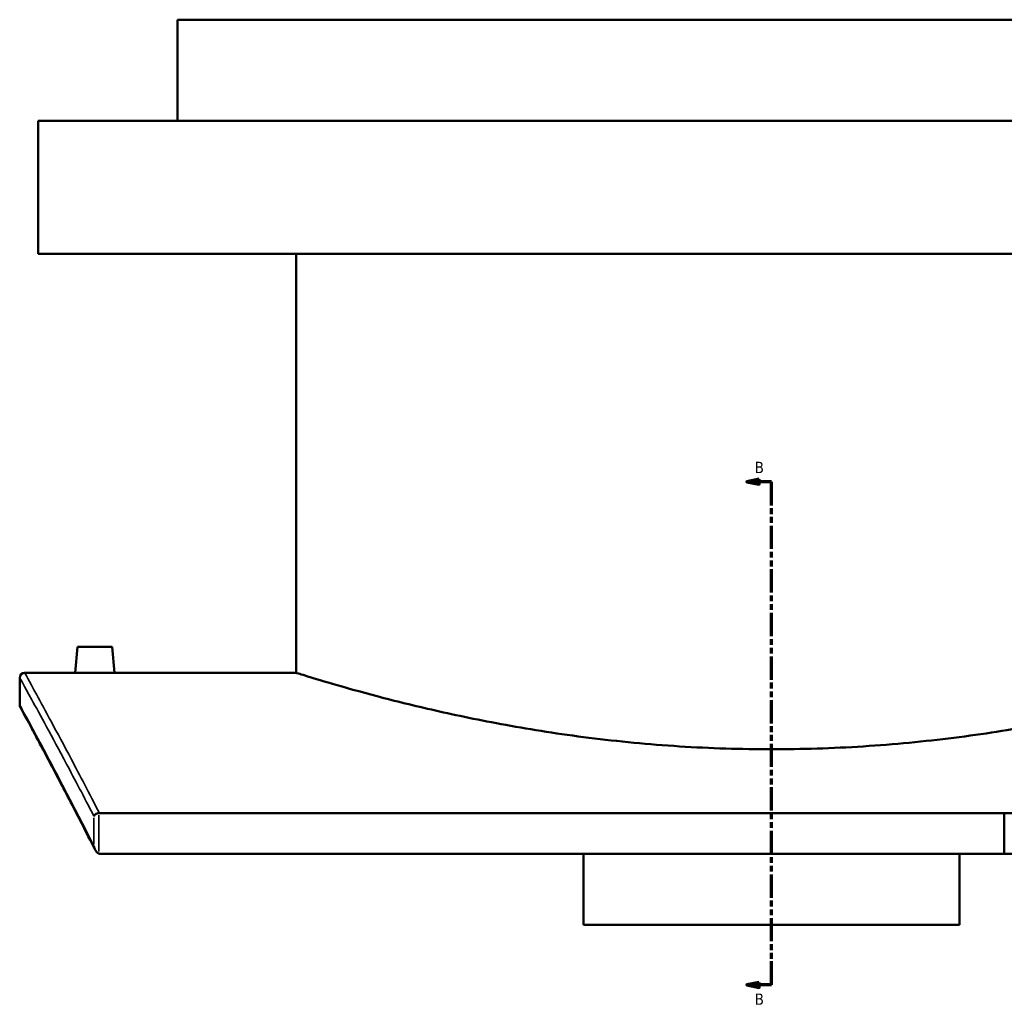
# Model space of a CAD drawing. Header units: millimetres. Extents: x -674 to 1238, y -406 to 964.
# Tile 2 of 13: x -674 to -275, y 76 to 474. Entities that reach past the tile are written whole.
import ezdxf

# ---------------------------------------------------------------- set-up
doc = ezdxf.new("R2010")
doc.units = ezdxf.units.MM
doc.linetypes.add('DOUBLE_DASH_CHAIN', pattern=[1.2403, 0.6614, -0.0827, 0.1654, -0.0827, 0.1654, -0.0827])
for name, color, linetype, lineweight in [('Section Line (ANSI)', 7, 'DOUBLE_DASH_CHAIN', 70), ('Visible (ANSI)', 7, 'Continuous', 50), ('Visible Narrow (ANSI)', 7, 'Continuous', 35)]:
    doc.layers.add(name, color=color, linetype=linetype, lineweight=lineweight)
doc.styles.add('Label Text (ANSI)', font='tahoma.ttf')

# ---------------------------------------------------------------- blocks, each defined once
blk = doc.blocks.new('2dTransSection0')
at = {"layer": 'Section Line (ANSI)', "linetype": 'Continuous'}
for p, q in [((-374.1, 287.44), (-379.1, 286.44)), ((-374.1, 286.44), (-379.1, 286.44)), ((-379.1, 286.44), (-374.1, 285.44)), ((-374.1, 285.44), (-374.1, 287.44)), ((-369.1, 286.44), (-374.1, 286.44)), ((-369.1, 276.85), (-369.1, 286.44)), ((-369.1, 82.28), (-369.1, 91.87)), ((-374.1, 83.28), (-379.1, 82.28)), ((-374.1, 82.28), (-379.1, 82.28)), ((-379.1, 82.28), (-374.1, 81.28)), ((-374.1, 81.28), (-374.1, 83.28)), ((-369.1, 82.28), (-374.1, 82.28))]:
    blk.add_line(p, q, dxfattribs=at)
at = {"layer": 'Section Line (ANSI)', "linetype": 'DOUBLE_DASH_CHAIN', "ltscale": 14.26161}
blk.add_line((-369.1, 82.28), (-369.1, 286.44), dxfattribs=at)
at = {"layer": 'Section Line (ANSI)', "linetype": 'Continuous', "flags": 128}
for points in [[(-374.1, 287.44), (-379.1, 286.44), (-374.1, 285.44), (-374.1, 287.44)], [(-374.1, 83.28), (-379.1, 82.28), (-374.1, 81.28), (-374.1, 83.28)]]:
    blk.add_lwpolyline(points, dxfattribs=at)
at = {"layer": 'Section Line (ANSI)'}
for points in [[(-374.1, 287.44), (-379.1, 286.44), (-374.1, 285.44), (-374.1, 287.44)], [(-374.1, 83.28), (-379.1, 82.28), (-374.1, 81.28), (-374.1, 83.28)]]:
    blk.add_solid(points, dxfattribs=at)
at = {"layer": 'Section Line (ANSI)', "char_height": 4.57, "attachment_point": 7, "style": 'Label Text (ANSI)'}
for insert in [(-375.85, 289.94), (-375.85, 74.21)]:
    blk.add_mtext('B', dxfattribs=dict(at, insert=insert))

msp = doc.modelspace()

# ---------------------------------------------------------------- linework, layer by layer
at = {"layer": 'Visible (ANSI)'}
for p, q in [((-128.1, 473.89), (-610.1, 473.89)), ((-610.1, 432.89), (-610.1, 473.89)), ((-71.6, 432.89), (-666.6, 432.89)), ((-666.6, 378.89), (-666.6, 432.89)), ((-71.6, 378.89), (-666.6, 378.89)), ((-561.9, 208.89), (-561.9, 378.89)), ((-650.6, 219.49), (-651.53, 208.89)), ((-636.6, 219.49), (-650.6, 219.49)), ((-636.6, 219.49), (-635.68, 208.89)), ((-672.1, 208.89), (-651.53, 208.89)), ((-635.68, 208.89), (-561.9, 208.89)), ((-674.1, 195.89), (-674.1, 206.89)), ((-96.46, 152.02), (-641.75, 152.02)), ((-274.61, 152.02), (-274.61, 135.45)), ((-641.34, 135.45), (-96.87, 135.45)), ((-445.35, 106.68), (-445.35, 135.45)), ((-292.85, 135.45), (-292.85, 106.68)), ((-445.35, 106.68), (-292.85, 106.68))]:
    msp.add_line(p, q, dxfattribs=at)
for centre, start, end in [((-672.1, 206.89), 90, 180), ((-672.1, 195.89), 180, 208.5378)]:
    msp.add_arc(centre, 2, start, end, dxfattribs=at)
for points, knots in [([(-635.68, 208.89), (-635.68, 208.89), (-635.88, 208.89), (-636.68, 208.88), (-637.29, 208.88), (-638.7, 208.86), (-639.59, 208.86), (-641.55, 208.85), (-642.61, 208.84), (-643.6, 208.84), (-644.6, 208.84), (-645.66, 208.85), (-647.62, 208.86), (-648.51, 208.86), (-649.91, 208.88), (-650.52, 208.88), (-651.33, 208.89), (-651.53, 208.89), (-651.53, 208.89)], [3.58442, 3.58442, 3.58442, 3.58442, 3.883103, 3.883103, 4.181785, 4.181785, 4.480506, 4.480506, 4.779227, 4.779227, 4.779227, 5.077948, 5.077948, 5.376669, 5.376669, 5.675351, 5.675351, 5.974034, 5.974034, 5.974034, 5.974034]), ([(-176.3, 208.89), (-176.3, 208.89), (-176.59, 208.8), (-177.8, 208.43), (-178.71, 208.14), (-182.4, 207.01), (-186.14, 205.86), (-196.01, 202.99), (-202.13, 201.25), (-216.26, 197.52), (-224.26, 195.53), (-241.29, 191.66), (-250.91, 189.64), (-271.88, 185.84), (-283.23, 184.05), (-306.96, 181.07), (-319.35, 179.88), (-338.08, 178.68), (-344.35, 178.38), (-356.81, 177.99), (-363.01, 177.89), (-375.2, 177.89), (-381.4, 177.99), (-393.86, 178.38), (-400.13, 178.68), (-418.86, 179.88), (-431.25, 181.07), (-454.98, 184.05), (-466.33, 185.84), (-487.3, 189.64), (-496.92, 191.66), (-513.95, 195.53), (-521.95, 197.52), (-536.07, 201.25), (-542.2, 202.99), (-552.07, 205.86), (-555.81, 207.01), (-559.5, 208.14), (-560.41, 208.43), (-561.61, 208.8), (-561.9, 208.89), (-561.9, 208.89)], [29.264409, 29.264409, 29.264409, 29.264409, 31.093107, 31.093107, 32.921804, 32.921804, 36.5792, 36.5792, 40.236596, 40.236596, 43.893992, 43.893992, 47.552698, 47.552698, 51.211405, 51.211405, 54.870111, 54.870111, 56.699464, 56.699464, 58.528817, 58.528817, 60.35817, 60.35817, 62.187524, 62.187524, 65.84623, 65.84623, 69.504936, 69.504936, 73.163643, 73.163643, 76.821038, 76.821038, 80.478434, 80.478434, 84.13583, 84.13583, 85.964528, 85.964528, 87.793226, 87.793226, 87.793226, 87.793226]), ([(-643.48, 137.06), (-645.37, 140.8), (-647.19, 144.38), (-650.69, 151.18), (-652.36, 154.42), (-655.53, 160.53), (-657.04, 163.41), (-659.87, 168.81), (-661.2, 171.33), (-663.68, 176), (-664.82, 178.15), (-666.91, 182.07), (-667.86, 183.84), (-669.56, 187), (-670.31, 188.38), (-671.59, 190.76), (-672.13, 191.75), (-672.99, 193.35), (-673.32, 193.94), (-673.75, 194.74), (-673.86, 194.94), (-673.86, 194.94)], [1.788552, 1.788552, 1.788552, 1.788552, 4.473567, 4.473567, 7.158581, 7.158581, 9.843596, 9.843596, 12.528611, 12.528611, 15.213625, 15.213625, 17.89864, 17.89864, 20.583655, 20.583655, 23.268669, 23.268669, 25.953684, 25.953684, 28.638699, 28.638699, 28.638699, 28.638699]), ([(-642.03, 152), (-642.25, 151.97), (-642.48, 151.91), (-642.92, 151.75), (-643.13, 151.64), (-643.48, 151.4), (-643.62, 151.28), (-643.84, 151.02), (-643.92, 150.88), (-643.97, 150.75), (-643.97, 150.74), (-643.97, 150.74)], [-0.2982249, -0.2982249, -0.2982249, -0.2982249, -0.2285566, -0.2285566, -0.1480193, -0.1480193, -0.0750238, -0.0750238, 0, 0, 0.0007542, 0.0007542, 0.0007542, 0.0007542]), ([(-643.97, 138.61), (-643.97, 138.61), (-643.97, 138.6), (-643.91, 138.2), (-643.8, 137.8), (-643.5, 137.07), (-643.32, 136.72), (-642.9, 136.18), (-642.7, 135.98), (-642.35, 135.72), (-642.19, 135.63), (-642.03, 135.57)], [-0.3503402, -0.3503402, -0.3503402, -0.3503402, -0.3493892, -0.3493892, -0.2348758, -0.2348758, -0.1318355, -0.1318355, -0.0541591, -0.0541591, 0, 0, 0, 0])]:
    msp.add_open_spline(points, degree=3, knots=knots, dxfattribs=at)
for points in [[(-642.03, 152), (-641.93, 152.02), (-641.84, 152.02), (-641.75, 152.02)], [(-641.34, 135.45), (-641.57, 135.45), (-641.81, 135.49), (-642.03, 135.57)]]:
    msp.add_open_spline(points, degree=3, dxfattribs=at)
at = {"layer": 'Visible Narrow (ANSI)'}
for p, q in [((-643.97, 150.14), (-643.97, 139.22)), ((-642.03, 136.39), (-642.03, 151.18))]:
    msp.add_line(p, q, dxfattribs=at)
for points, knots in [([(-641.75, 152.02), (-645.89, 160.07), (-649.7, 167.34), (-659.19, 185.25), (-663.98, 194.07), (-670.44, 205.89), (-672.1, 208.89), (-672.1, 208.89)], [-54.595341, -54.595341, -54.595341, -54.595341, -48.731673, -48.731673, -38.266627, -38.266627, -27.801579, -27.801579, -27.801579, -27.801579]), ([(-674.1, 206.89), (-674.1, 206.89), (-672.44, 203.9), (-665.96, 192.11), (-661.16, 183.33), (-651.74, 165.62), (-648.02, 158.55), (-643.97, 150.74)], [27.801579, 27.801579, 27.801579, 27.801579, 38.266627, 38.266627, 48.731673, 48.731673, 54.464602, 54.464602, 54.464602, 54.464602]), ([(-643.97, 138.61), (-648.24, 147.03), (-652.15, 154.61), (-661.54, 172.59), (-666.2, 181.28), (-672.48, 192.94), (-674.1, 195.89), (-674.1, 195.89)], [1.9434, 1.9434, 1.9434, 1.9434, 8.014507, 8.014507, 18.326601, 18.326601, 28.638699, 28.638699, 28.638699, 28.638699])]:
    msp.add_open_spline(points, degree=3, knots=knots, dxfattribs=at)

# ---------------------------------------------------------------- block references
at = {"layer": 'Section Line (ANSI)'}
msp.add_blockref('2dTransSection0', (0, 0), dxfattribs=at)

doc.saveas('drawing.dxf')
